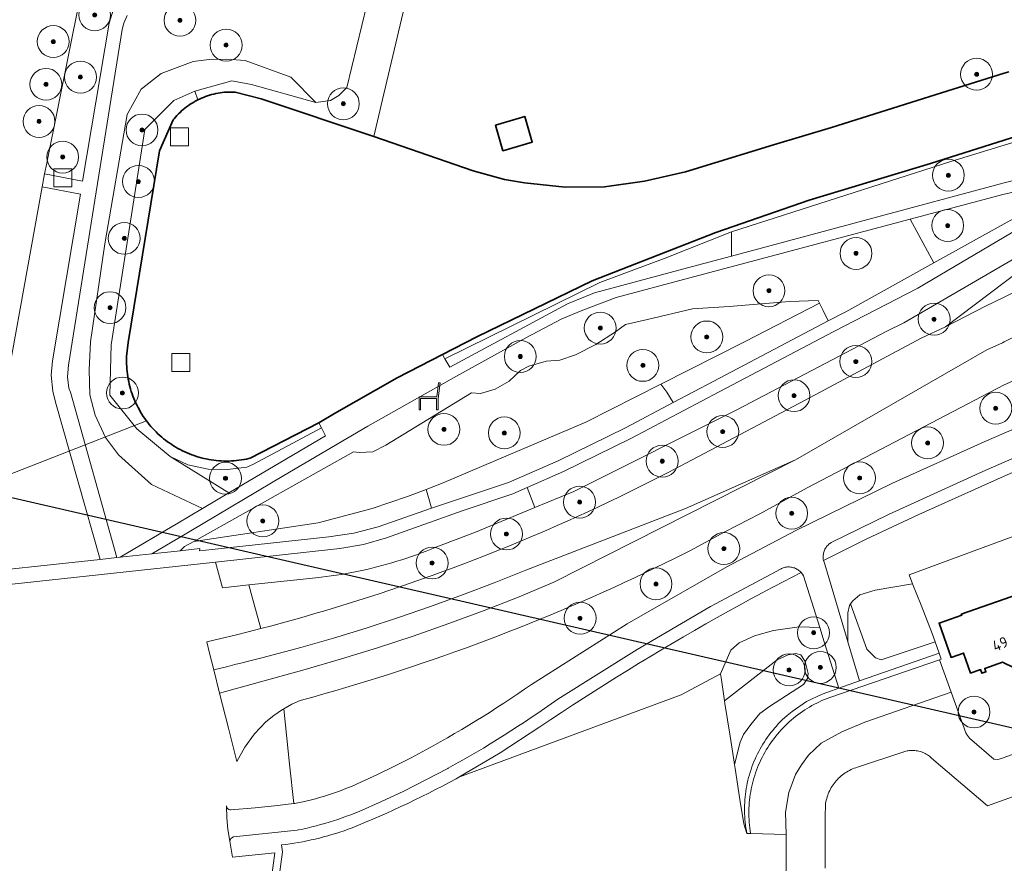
# Model space of a CAD drawing. Extents: x 154222 to 160093, y 456746 to 462495.
# Tile 43 of 254: x 157876 to 158000, y 460379 to 460485. Entities that reach past the tile are written whole.
import ezdxf
from ezdxf.enums import TextEntityAlignment as Align

# ---------------------------------------------------------------- set-up
doc = ezdxf.new("R2010")
doc.units = 0
doc.header["$LTSCALE"] = 0.75
doc.layers.get('0').update_dxf_attribs({"linetype": 'CONTINUOUS'})
doc.layers.get('DEFPOINTS').update_dxf_attribs({"linetype": 'CONTINUOUS'})
for name, color, linetype, lineweight in [('B-XX-GK-BESCHOEIING-G', 252, 'GK-BESCHOEIING', 35), ('B-XX-GR-BEPLANTING_CULTUUR_BOSPLANTSOEN-GV', 252, 'CONTINUOUS', 18), ('B-XX-GR-BEPLANTING_CULTUUR_HEESTERS-GV', 252, 'CONTINUOUS', 18), ('B-XX-GR-BOOM-S', 252, 'CONTINUOUS', 25), ('B-XX-IE-MEUBILAIR_WEGMEUBILAIR-S', 252, 'CONTINUOUS', 25), ('B-XX-KW-KUNSTWERK_DUIKER-G', 252, 'CONTINUOUS', 18), ('B-XX-OG-BEBOUWING-GV', 6, 'CONTINUOUS', 35), ('B-XX-OG-BEBOUWING-T18', 1, 'CONTINUOUS', 18), ('B-XX-OG-TERREIN_CULTUURSCHEIDING-GV', 252, 'CONTINUOUS', 18), ('B-XX-OG-TERREIN_ERF-GV', 252, 'CONTINUOUS', 18), ('B-XX-OG-WATER_SLOOT-GV', 252, 'CONTINUOUS', 18), ('B-XX-RI-GWA_RIOOLPUT-S', 252, 'CONTINUOUS', 25), ('B-XX-VH-VERHARDING_ASFALT-GV', 252, 'CONTINUOUS', 18), ('B-XX-VH-VERHARDING_BETONSTRAATSTEEN-GV', 252, 'CONTINUOUS', 18), ('B-XX-VH-VERHARDING_TEGEL-GV', 252, 'CONTINUOUS', 18)]:
    doc.layers.add(name, color=color, linetype=linetype, lineweight=lineweight)
doc.styles.add('NLCS-ISO-M-T18', font='NLCS-ISO.ttf', dxfattribs={"height": 1.8})
doc.linetypes.add('GK-BESCHOEIING', pattern='A,30,-5,[1,NLCS.SHX,S=1,R=0,X=0,Y=0],-5', length=40)

# ---------------------------------------------------------------- blocks, each defined once
blk = doc.blocks.new('SRI-PUT_INSPECTIEPUT_RIOOLPUT-SO')
at = {"color": 0, "linetype": 'ByBlock', "lineweight": 18}
blk.add_lwpolyline([(-1.125, -1.125), (1.125, -1.125), (1.125, 1.125), (-1.125, 1.125)], close=True, dxfattribs=at)
blk = doc.blocks.new('SIE-WEG_ZITBANK-SO')
at = {"color": 0, "linetype": 'ByBlock', "lineweight": 18}
blk.add_lwpolyline([(-0.91, -1.63), (-0.91, -0.2), (1.09, -0.2), (1.09, -1.63), (1.29, -1.63), (1.29, -0.21), (1.54, 1.78), (1.33, 1.78), (1.11, 0), (-1.11, 0), (-1.11, -1.63)], close=True, dxfattribs=at)
blk = doc.blocks.new('SGR-BOOM_01-SO')
at = {"linetype": 'ByBlock', "lineweight": 18}
h = blk.add_hatch(color=0, dxfattribs=at)
h.dxf.hatch_style = 1
edge = h.paths.add_edge_path()
edge.add_arc((0, 0), 0.25, 0, 360)
at = {"color": 0, "linetype": 'ByBlock', "lineweight": 18}
for radius in [2, 0.25]:
    blk.add_circle((0, 0), radius, dxfattribs=at)

msp = doc.modelspace()

# ---------------------------------------------------------------- linework, layer by layer
at = {"layer": 'B-XX-GK-BESCHOEIING-G'}
msp.add_lwpolyline([(158000.602, 460478.542), (158000, 460478.353), (157992.159, 460475.92), (157978.335, 460471.565), (157971.072, 460469.374), (157960.043, 460465.979), (157954.878, 460464.82), (157949.877, 460464.107), (157944.936, 460464.092), (157939.831, 460464.618), (157937.314, 460465.052), (157933.359, 460466.118), (157920.894, 460470.44), (157906.776, 460475.171), (157903.526, 460475.989), (157903.254, 460476.001), (157902.981, 460476.005), (157902.708, 460476.001), (157902.436, 460475.989), (157902.164, 460475.968), (157901.893, 460475.94), (157901.623, 460475.904), (157901.354, 460475.86), (157901.086, 460475.809), (157900.82, 460475.749), (157900.556, 460475.682), (157900.294, 460475.607), (157900.034, 460475.524), (157899.777, 460475.433), (157899.522, 460475.336), (157899.271, 460475.23), (157899.023, 460475.118), (157898.806, 460475.012), (157898.565, 460474.886), (157898.327, 460474.753), (157898.093, 460474.612), (157897.864, 460474.465), (157897.639, 460474.312), (157897.418, 460474.152), (157897.203, 460473.985), (157896.992, 460473.812), (157896.786, 460473.633), (157896.586, 460473.449), (157896.392, 460473.258), (157896.203, 460473.062), (157896.02, 460472.86), (157895.843, 460472.653), (157895.732, 460472.517), (157894.006, 460468.618), (157890.085, 460444.593), (157889.89, 460442.836), (157889.88, 460442.519), (157889.878, 460442.202), (157889.884, 460441.885), (157889.898, 460441.568), (157889.92, 460441.252), (157889.95, 460440.936), (157889.988, 460440.621), (157890.034, 460440.307), (157890.088, 460439.995), (157890.15, 460439.684), (157890.219, 460439.374), (157890.297, 460439.066), (157890.382, 460438.761), (157890.474, 460438.458), (157890.575, 460438.157), (157890.683, 460437.859), (157890.798, 460437.563), (157890.921, 460437.271), (157891.051, 460436.981), (157891.188, 460436.696), (157891.333, 460436.413), (157891.485, 460436.135), (157891.643, 460435.86), (157891.809, 460435.59), (157891.981, 460435.323), (157892.16, 460435.061), (157892.345, 460434.804), (157892.537, 460434.552), (157892.735, 460434.304), (157892.94, 460434.061), (157893.15, 460433.824), (157893.366, 460433.592), (157893.589, 460433.366), (157893.816, 460433.145), (157894.05, 460432.93), (157894.288, 460432.721), (157894.532, 460432.519), (157894.781, 460432.322), (157895.035, 460432.132), (157895.293, 460431.948), (157895.556, 460431.771), (157895.78, 460431.627), (157896.051, 460431.462), (157896.326, 460431.304), (157896.605, 460431.153), (157896.888, 460431.009), (157897.174, 460430.873), (157897.463, 460430.743), (157897.756, 460430.621), (157898.052, 460430.506), (157898.35, 460430.399), (157898.651, 460430.299), (157898.955, 460430.207), (157899.261, 460430.123), (157899.568, 460430.046), (157899.878, 460429.978), (157900.189, 460429.917), (157900.502, 460429.863), (157900.816, 460429.818), (157901.131, 460429.781), (157901.447, 460429.752), (157901.763, 460429.73), (157902.08, 460429.717), (157902.397, 460429.712), (157902.714, 460429.714), (157903.031, 460429.725), (157903.348, 460429.743), (157903.664, 460429.77), (157903.979, 460429.805), (157904.293, 460429.847), (157904.607, 460429.898), (157904.918, 460429.956), (157905.229, 460430.022), (157905.408, 460430.064), (157914.008, 460434.525), (157915.984, 460435.687), (157923.822, 460440.173), (157929.54, 460443.1), (157933.844, 460445.302), (157948.305, 460452.301), (157963.811, 460458.39), (157975.549, 460462.437), (157990.758, 460467.06), (158000, 460469.96), (158044.927, 460484.276)], dxfattribs=at)
at = {"layer": 'B-XX-GR-BEPLANTING_CULTUUR_BOSPLANTSOEN-GV'}
for points in [[(157889.172, 460506.794), (157886.984, 460507.303), (157886.379, 460502.508), (157886.063, 460500), (157885.246, 460493.745), (157883.984, 460487.495), (157879.913, 460467.347), (157879.857, 460467.068), (157879.589, 460465.743), (157884.362, 460464.836), (157887.686, 460484.633), (157888.215, 460486.279), (157889.273, 460487.671), (157890.381, 460488.273), (157914.186, 460494.84), (157914.781, 460500), (157914.874, 460500.804), (157908.947, 460502.185), (157902.364, 460503.719), (157897.012, 460504.967), (157890.897, 460506.392), (157889.876, 460505.721)], [(157898.806, 460475.012), (157898.441, 460476.119), (157895.81, 460474.951), (157892.169, 460471.3), (157887.927, 460444.31), (157887.767, 460437.991), (157891.161, 460433.772), (157895.33, 460430.288), (157897.578, 460429.253), (157900.137, 460428.706), (157902.565, 460428.662), (157904.971, 460428.947), (157905.802, 460429.319), (157914.328, 460433.886), (157914.008, 460434.525), (157905.408, 460430.064), (157905.229, 460430.022), (157904.918, 460429.956), (157904.607, 460429.898), (157904.293, 460429.847), (157903.979, 460429.805), (157903.664, 460429.77), (157903.348, 460429.744), (157903.031, 460429.725), (157902.714, 460429.714), (157902.397, 460429.712), (157902.08, 460429.717), (157901.763, 460429.73), (157901.447, 460429.752), (157901.131, 460429.781), (157900.816, 460429.818), (157900.502, 460429.863), (157900.189, 460429.917), (157899.878, 460429.978), (157899.568, 460430.046), (157899.261, 460430.123), (157898.955, 460430.207), (157898.651, 460430.299), (157898.35, 460430.399), (157898.052, 460430.506), (157897.756, 460430.621), (157897.463, 460430.743), (157897.174, 460430.872), (157896.887, 460431.009), (157896.605, 460431.153), (157896.326, 460431.304), (157896.051, 460431.462), (157895.78, 460431.627), (157895.556, 460431.771), (157895.293, 460431.948), (157895.035, 460432.132), (157894.781, 460432.322), (157894.532, 460432.519), (157894.288, 460432.721), (157894.05, 460432.93), (157893.816, 460433.145), (157893.589, 460433.366), (157893.367, 460433.592), (157893.15, 460433.824), (157892.94, 460434.062), (157892.735, 460434.304), (157892.537, 460434.552), (157892.345, 460434.804), (157892.16, 460435.061), (157891.981, 460435.323), (157891.809, 460435.59), (157891.643, 460435.86), (157891.485, 460436.135), (157891.333, 460436.413), (157891.188, 460436.696), (157891.051, 460436.981), (157890.921, 460437.271), (157890.798, 460437.563), (157890.683, 460437.859), (157890.575, 460438.157), (157890.475, 460438.458), (157890.382, 460438.761), (157890.297, 460439.067), (157890.219, 460439.374), (157890.15, 460439.683), (157890.088, 460439.995), (157890.034, 460440.307), (157889.988, 460440.621), (157889.951, 460440.936), (157889.92, 460441.251), (157889.898, 460441.568), (157889.884, 460441.885), (157889.878, 460442.202), (157889.88, 460442.519), (157889.89, 460442.836), (157890.085, 460444.593), (157894.006, 460468.618), (157895.732, 460472.517), (157895.843, 460472.653), (157896.02, 460472.86), (157896.203, 460473.062), (157896.392, 460473.258), (157896.586, 460473.448), (157896.786, 460473.633), (157896.992, 460473.812), (157897.203, 460473.985), (157897.418, 460474.152), (157897.639, 460474.312), (157897.864, 460474.466), (157898.093, 460474.612), (157898.327, 460474.753), (157898.565, 460474.886)], [(157965.779, 460455.414), (157965.801, 460458.45), (157957.474, 460455.182), (157949.259, 460452.125), (157929.84, 460442.551), (157930.43, 460441.473), (157945.21, 460449.437), (157948.607, 460450.815), (157960.92, 460454.106)], [(157989.59, 460411.64), (157988.532, 460414.307), (157983.817, 460413.519), (157981.908, 460412.92), (157981.01, 460412.182), (157980.748, 460411.783), (157982.782, 460406.12), (157983.854, 460405.012), (157984.573, 460404.778), (157991.347, 460407.057), (157990.99, 460408.09)], [(157982.782, 460406.12), (157980.748, 460411.783), (157980.616, 460411.581), (157980.388, 460410.664), (157980.384, 460409.306), (157980.4, 460407.023), (157981.852, 460402.133), (157991.839, 460405.631), (157991.347, 460407.057), (157984.573, 460404.778), (157983.854, 460405.012)], [(157976.879, 460408.823), (157974.271, 460408.902), (157971.085, 460408.479), (157968.699, 460407.77), (157966.765, 460406.931), (157965.723, 460405.993), (157964.403, 460403.017), (157964.521, 460402.26), (157964.931, 460399.62), (157971.524, 460404.785), (157972.901, 460405.407), (157973.883, 460405.574), (157974.496, 460405.419), (157975.034, 460404.573), (157975.417, 460403.061), (157975.342, 460402.422), (157974.843, 460401.701), (157970.558, 460398.931), (157969.369, 460398.045), (157968.211, 460396.654), (157967.317, 460395.398), (157966.872, 460394.438), (157966.173, 460391.633), (157966.25, 460391.14), (157966.86, 460387.24), (157967.344, 460384.188), (157967.741, 460382.99), (157967.737, 460383.011), (157967.672, 460383.358), (157967.614, 460383.706), (157967.565, 460384.056), (157967.524, 460384.406), (157967.49, 460384.758), (157967.465, 460385.11), (157967.447, 460385.462), (157967.438, 460385.815), (157967.436, 460386.168), (157967.443, 460386.521), (157967.457, 460386.874), (157967.48, 460387.226), (157967.51, 460387.578), (157967.549, 460387.928), (157967.595, 460388.278), (157967.649, 460388.627), (157967.711, 460388.975), (157967.781, 460389.32), (157967.859, 460389.665), (157967.945, 460390.007), (157968.038, 460390.347), (157968.139, 460390.686), (157968.248, 460391.021), (157968.364, 460391.355), (157968.488, 460391.685), (157968.619, 460392.013), (157968.758, 460392.337), (157968.904, 460392.659), (157969.057, 460392.977), (157969.218, 460393.291), (157969.385, 460393.602), (157969.56, 460393.909), (157969.741, 460394.211), (157969.929, 460394.51), (157970.124, 460394.804), (157970.326, 460395.094), (157970.534, 460395.379), (157970.748, 460395.659), (157970.969, 460395.935), (157971.196, 460396.205), (157971.429, 460396.47), (157971.668, 460396.73), (157971.913, 460396.984), (157972.163, 460397.233), (157972.77, 460397.792), (157973.406, 460398.317), (157975.207, 460399.535), (157977.16, 460400.49), (157978.332, 460400.901), (157979.277, 460401.231), (157977.44, 460407.047)], [(157974.496, 460405.419), (157973.883, 460405.574), (157972.901, 460405.407), (157971.524, 460404.785), (157964.931, 460399.62), (157964.978, 460399.322), (157965.615, 460395.222), (157966.122, 460391.962), (157966.173, 460391.633), (157966.872, 460394.438), (157967.317, 460395.398), (157968.211, 460396.654), (157969.369, 460398.045), (157970.558, 460398.931), (157974.843, 460401.701), (157975.342, 460402.422), (157975.417, 460403.061), (157975.034, 460404.573)]]:
    msp.add_lwpolyline(points, close=True, dxfattribs=at)
msp.add_lwpolyline([(157921.917, 460494.77), (157917.516, 460476.594), (157917.507, 460476.557), (157916.528, 460475.553), (157915.492, 460474.943), (157913.631, 460474.676), (157905.567, 460476.937), (157903.076, 460477.403), (157898.441, 460476.119), (157898.806, 460475.012), (157899.023, 460475.118), (157899.271, 460475.23), (157899.522, 460475.335), (157899.777, 460475.433), (157900.034, 460475.524), (157900.294, 460475.606), (157900.556, 460475.682), (157900.82, 460475.749), (157901.086, 460475.809), (157901.354, 460475.861), (157901.623, 460475.904), (157901.893, 460475.94), (157902.164, 460475.968), (157902.436, 460475.989), (157902.708, 460476.001), (157902.981, 460476.005), (157903.254, 460476.001), (157903.526, 460475.989), (157906.776, 460475.171), (157920.894, 460470.44), (157921.987, 460475.063), (157926.967, 460496.122)], dxfattribs=at)
at = {"layer": 'B-XX-GR-BEPLANTING_CULTUUR_HEESTERS-GV'}
for points in [[(158004.889, 460463.474), (158004.583, 460464.193), (158004.541, 460464.189), (158004.453, 460464.172), (158004.367, 460464.148), (158004.363, 460464.147), (158000, 460463.207), (157988.226, 460460.067), (157990.7, 460455.491), (157991.197, 460454.572), (158000, 460459.455), (158004.873, 460462.165), (158005.001, 460462.591), (158005.026, 460462.939), (158005.002, 460463.17)], [(157976.856, 460449.502), (157976.686, 460449.845), (157973.086, 460449.747), (157965.496, 460449.102), (157960.905, 460448.797), (157955.246, 460447.48), (157952.514, 460446.861), (157951.234, 460445.934), (157948.761, 460444.329), (157946.226, 460443.03), (157944.245, 460442.389), (157942.53, 460442.241), (157940.359, 460441.634), (157939.3, 460441.076), (157937.899, 460439.75), (157936.155, 460438.731), (157934.281, 460438.198), (157933.15, 460438.276), (157922.436, 460431.717), (157920.801, 460430.857), (157919.127, 460430.771), (157918.368, 460430.882), (157899.727, 460420.433), (157898.309, 460419.638), (157913.904, 460421.952), (157920.72, 460423.759), (157925.136, 460425.25), (157927.464, 460426.149), (157929.415, 460426.902), (157947.524, 460434.572), (157956.907, 460439.34), (157967.424, 460444.685)], [(157977.305, 460448.593), (157976.856, 460449.502), (157967.424, 460444.685), (157956.907, 460439.34), (157957.669, 460438.376), (157958.465, 460437.046), (157963.564, 460439.74), (157977.942, 460447.304)], [(157927.884, 460424.708), (157927.464, 460426.149), (157925.136, 460425.25), (157920.72, 460423.759), (157913.904, 460421.952), (157898.309, 460419.638), (157897.137, 460418.981), (157896.588, 460418.465), (157899.07, 460418.734), (157899.04, 460418.442), (157900.627, 460418.613), (157915.277, 460420.19), (157918.392, 460420.678), (157921.444, 460421.467), (157928.163, 460423.804)]]:
    msp.add_lwpolyline(points, close=True, dxfattribs=at)
at = {"layer": 'B-XX-KW-KUNSTWERK_DUIKER-G'}
msp.add_lwpolyline([(157500, 460466.325), (157517.572, 460463.086), (157549.492, 460454.048), (157629.251, 460439.622), (157664.629, 460435.103), (157735.651, 460422.609), (157789.105, 460412.201), (157814.109, 460406.353), (157821.823, 460407.151), (157892.385, 460434.752)], dxfattribs=at)
at = {"layer": 'B-XX-OG-BEBOUWING-GV'}
for points in [[(157936.158, 460471.86), (157937.105, 460468.648), (157940.797, 460469.737), (157939.85, 460472.949)], [(158006.613, 460399.129), (158001.68, 460412.99), (158000, 460412.396), (157994.64, 460410.5), (157994.688, 460410.364), (157991.856, 460409.382), (157993.345, 460405.083), (157994.923, 460405.629), (157995.793, 460403.116), (157997.058, 460403.554), (157997.22, 460403.092), (157997.73, 460403.268), (157997.58, 460403.692), (157999.796, 460404.475), (158001.274, 460403.76), (158003.35, 460397.96)]]:
    msp.add_lwpolyline(points, close=True, dxfattribs=at)
at = {"layer": 'B-XX-OG-TERREIN_CULTUURSCHEIDING-GV'}
for points in [[(157889.945, 460485.623), (157889.525, 460484.648), (157889.312, 460483.867), (157886.223, 460464.515), (157882.589, 460441.747), (157882.478, 460440.262), (157882.632, 460438.844), (157882.841, 460438.349), (157888.669, 460417.607), (157889.058, 460417.649), (157896.293, 460421.927), (157899.409, 460423.769), (157893, 460426.787), (157888.869, 460430.508), (157887.233, 460432.655), (157885.942, 460435.48), (157885.275, 460438.039), (157885.197, 460441.17), (157885.359, 460444.681), (157887.155, 460456.977), (157889.974, 460473.195), (157891.705, 460476.367), (157894.2, 460478.329), (157898.238, 460479.845), (157900.234, 460480.103), (157902.474, 460480.12), (157904.77, 460479.975), (157910.509, 460477.887), (157913.631, 460474.676), (157915.492, 460474.943), (157916.528, 460475.553), (157917.507, 460476.557), (157917.516, 460476.594), (157921.917, 460494.77)], [(158044.927, 460484.276), (158000, 460469.96), (157990.758, 460467.06), (157975.549, 460462.437), (157963.811, 460458.39), (157948.305, 460452.301), (157933.844, 460445.302), (157929.54, 460443.1), (157929.84, 460442.551), (157949.259, 460452.125), (157957.474, 460455.182), (157965.801, 460458.45), (157993.323, 460467.299), (158000, 460469.323), (158029.12, 460478.152)], [(157867.72, 460415.338), (157886.559, 460417.379), (157880.974, 460437.109), (157880.644, 460438.483), (157880.435, 460440.503), (157880.58, 460442.287), (157884.089, 460463.21), (157879.29, 460464.1), (157873.19, 460430.5)], [(158004.946, 460457.254), (158000, 460454.367), (157987.437, 460447.032), (157985.294, 460445.987), (157966.451, 460436.141), (157946.007, 460425.884), (157941.113, 460423.873), (157933.666, 460420.813), (157928.486, 460418.827), (157928.085, 460418.662), (157927.482, 460418.422), (157926.876, 460418.189), (157926.267, 460417.964), (157925.655, 460417.746), (157925.041, 460417.536), (157924.424, 460417.333), (157923.805, 460417.138), (157923.183, 460416.951), (157922.559, 460416.771), (157921.933, 460416.599), (157921.305, 460416.435), (157920.675, 460416.278), (157920.043, 460416.129), (157919.409, 460415.988), (157918.774, 460415.855), (157918.137, 460415.729), (157917.498, 460415.612), (157916.858, 460415.502), (157916.217, 460415.401), (157915.575, 460415.307), (157914.931, 460415.221), (157914.286, 460415.143), (157913.641, 460415.073), (157905.233, 460414.167), (157905.661, 460412.62), (157906.745, 460408.705), (157908.105, 460409.063), (157909.463, 460409.43), (157910.819, 460409.804), (157912.172, 460410.185), (157913.524, 460410.575), (157914.873, 460410.972), (157916.22, 460411.376), (157917.565, 460411.789), (157918.907, 460412.209), (157920.247, 460412.636), (157921.584, 460413.072), (157922.919, 460413.514), (157924.251, 460413.965), (157925.581, 460414.423), (157926.908, 460414.888), (157928.233, 460415.361), (157929.555, 460415.842), (157930.874, 460416.33), (157932.19, 460416.826), (157933.503, 460417.329), (157934.814, 460417.839), (157936.121, 460418.358), (157937.426, 460418.883), (157938.727, 460419.416), (157940.026, 460419.956), (157941.321, 460420.504), (157942.614, 460421.059), (157943.903, 460421.621), (157945.189, 460422.191), (157946.471, 460422.768), (157947.751, 460423.352), (157949.027, 460423.943), (157950.299, 460424.542), (157951.569, 460425.148), (157952.834, 460425.761), (157954.097, 460426.382), (157955.355, 460427.009), (157956.61, 460427.644), (157957.862, 460428.286), (157958.641, 460428.69), (157975.032, 460437.339), (157989.619, 460445.146), (157992.667, 460446.556), (158000, 460452.092), (158005.445, 460456.202)], [(158001.821, 460440.09), (158000, 460439.265), (157975.301, 460426.361), (157969.354, 460423.114), (157964.973, 460420.839), (157960.632, 460418.49), (157960.076, 460418.209), (157958.791, 460417.567), (157957.503, 460416.932), (157956.212, 460416.304), (157954.916, 460415.683), (157953.618, 460415.07), (157952.316, 460414.464), (157951.011, 460413.865), (157949.702, 460413.273), (157948.39, 460412.689), (157947.075, 460412.111), (157945.757, 460411.542), (157944.435, 460410.979), (157943.111, 460410.424), (157941.783, 460409.877), (157940.452, 460409.337), (157939.118, 460408.804), (157937.782, 460408.278), (157936.442, 460407.76), (157935.1, 460407.25), (157933.755, 460406.747), (157932.407, 460406.252), (157931.056, 460405.764), (157929.702, 460405.283), (157928.346, 460404.81), (157926.988, 460404.345), (157925.626, 460403.887), (157924.262, 460403.437), (157922.896, 460402.995), (157921.527, 460402.56), (157920.156, 460402.133), (157918.783, 460401.713), (157917.407, 460401.301), (157916.029, 460400.897), (157914.648, 460400.5), (157913.266, 460400.111), (157911.659, 460399.682), (157910.613, 460399.21), (157909.61, 460398.653), (157910, 460394.952), (157910.342, 460391.696), (157910.863, 460386.747), (157911.004, 460386.773), (157911.523, 460386.875), (157912.041, 460386.985), (157912.557, 460387.103), (157913.071, 460387.229), (157913.584, 460387.362), (157914.094, 460387.503), (157914.602, 460387.652), (157915.108, 460387.808), (157915.611, 460387.972), (157916.111, 460388.144), (157916.61, 460388.323), (157917.105, 460388.509), (157917.598, 460388.703), (157918.087, 460388.905), (157919.376, 460389.486), (157921.294, 460390.351), (157921.881, 460390.633), (157922.815, 460391.09), (157923.745, 460391.554), (157924.672, 460392.025), (157925.595, 460392.503), (157926.514, 460392.988), (157927.43, 460393.48), (157928.342, 460393.979), (157929.249, 460394.485), (157930.153, 460394.998), (157931.054, 460395.518), (157931.949, 460396.045), (157932.841, 460396.579), (157933.729, 460397.12), (157934.613, 460397.667), (157935.492, 460398.222), (157936.367, 460398.783), (157937.238, 460399.35), (157938.104, 460399.925), (157938.966, 460400.506), (157939.823, 460401.094), (157940.676, 460401.688), (157952.693, 460409.276), (157965.203, 460416.437), (157973.859, 460421.004), (157985.993, 460426.957), (157997.499, 460432.126), (158000, 460433.204), (158008.995, 460437.08)], [(158003.227, 460429.247), (158000, 460427.802), (157989.291, 460423.009), (157982.711, 460419.919), (157977.343, 460417.257), (157977.408, 460417.017), (157977.5, 460416.787), (157980.094, 460408.052), (157980.4, 460407.023), (157980.384, 460409.306), (157980.388, 460410.664), (157980.616, 460411.581), (157980.748, 460411.783), (157981.01, 460412.182), (157981.908, 460412.92), (157983.817, 460413.519), (157988.532, 460414.307), (157988.081, 460415.445), (158003.6, 460421.175)]]:
    msp.add_lwpolyline(points, dxfattribs=at)
for points in [[(157904.77, 460479.975), (157902.474, 460480.12), (157900.234, 460480.103), (157898.238, 460479.845), (157894.2, 460478.329), (157891.705, 460476.367), (157889.974, 460473.195), (157887.155, 460456.977), (157885.359, 460444.681), (157885.197, 460441.17), (157885.275, 460438.039), (157885.942, 460435.48), (157887.233, 460432.655), (157888.869, 460430.508), (157893, 460426.787), (157899.409, 460423.769), (157902.712, 460425.721), (157895.33, 460430.288), (157891.161, 460433.772), (157887.767, 460437.991), (157887.927, 460444.31), (157892.169, 460471.3), (157895.81, 460474.951), (157898.441, 460476.119), (157903.076, 460477.403), (157905.567, 460476.937), (157913.631, 460474.676), (157910.509, 460477.887)], [(158028.56, 460476.111), (158029.12, 460478.152), (158000, 460469.323), (157993.323, 460467.299), (157965.801, 460458.45), (157965.779, 460455.414), (158000, 460464.622), (158003.933, 460465.607), (158004.059, 460465.639), (158028.165, 460471.678), (158028.144, 460473.915)], [(158028.762, 460462.43), (158027.528, 460465.953), (158019.116, 460463.255), (158004.946, 460457.254), (158005.445, 460456.202), (158000, 460452.092), (157992.667, 460446.556), (157997.676, 460449.124), (158000, 460450.254), (158002.42, 460451.43), (158007.153, 460453.677), (158014.686, 460456.991), (158024.558, 460460.897)], [(157990.7, 460455.491), (157988.226, 460460.067), (157960.397, 460452.647), (157951.338, 460450.214), (157947.135, 460448.649), (157944.523, 460447.545), (157939.993, 460445.153), (157931.27, 460440.357), (157920.147, 460434.089), (157909.627, 460427.888), (157897.947, 460420.975), (157893.061, 460418.083), (157896.588, 460418.465), (157897.137, 460418.981), (157898.309, 460419.638), (157899.727, 460420.433), (157918.368, 460430.882), (157919.127, 460430.771), (157920.801, 460430.857), (157922.436, 460431.717), (157933.15, 460438.276), (157934.281, 460438.198), (157936.155, 460438.731), (157937.899, 460439.75), (157939.3, 460441.076), (157940.359, 460441.634), (157942.53, 460442.241), (157944.245, 460442.389), (157946.226, 460443.03), (157948.761, 460444.329), (157951.234, 460445.934), (157952.514, 460446.861), (157955.246, 460447.48), (157960.905, 460448.797), (157965.496, 460449.102), (157973.086, 460449.747), (157976.686, 460449.845), (157976.856, 460449.502), (157977.305, 460448.593), (157977.942, 460447.304), (157980.128, 460448.433), (157991.197, 460454.572)], [(157957.669, 460438.376), (157956.907, 460439.34), (157947.524, 460434.572), (157929.415, 460426.902), (157927.464, 460426.149), (157927.884, 460424.708), (157928.163, 460423.804), (157929.149, 460424.147), (157937.822, 460427.013), (157944.041, 460429.75), (157952.493, 460433.891), (157958.465, 460437.046)], [(157914.83, 460432.885), (157914.328, 460433.886), (157905.802, 460429.319), (157904.971, 460428.947), (157902.565, 460428.662), (157900.137, 460428.706), (157897.578, 460429.253), (157895.33, 460430.288), (157902.712, 460425.721)], [(157974.703, 460415.518), (157974.549, 460415.716), (157970.018, 460413.38), (157969.738, 460413.23), (157968.301, 460412.453), (157966.867, 460411.669), (157965.437, 460410.879), (157964.012, 460410.081), (157962.59, 460409.276), (157961.172, 460408.465), (157959.758, 460407.646), (157958.348, 460406.821), (157956.942, 460405.988), (157955.541, 460405.149), (157954.143, 460404.303), (157952.75, 460403.45), (157951.36, 460402.59), (157949.975, 460401.724), (157948.595, 460400.85), (157947.218, 460399.97), (157945.846, 460399.084), (157944.478, 460398.19), (157943.115, 460397.29), (157941.756, 460396.383), (157936.746, 460393.092), (157931.576, 460390.06), (157959.489, 460400.397), (157964.403, 460403.017), (157965.723, 460405.993), (157966.765, 460406.931), (157968.699, 460407.77), (157971.085, 460408.479), (157974.271, 460408.902), (157976.879, 460408.823), (157974.833, 460415.304)]]:
    msp.add_lwpolyline(points, close=True, dxfattribs=at)
at = {"layer": 'B-XX-OG-TERREIN_ERF-GV'}
for points in [[(157873.19, 460430.5), (157879.29, 460464.1), (157879.589, 460465.743), (157879.857, 460467.068), (157879.913, 460467.347), (157883.984, 460487.495), (157885.246, 460493.745), (157886.063, 460500), (157886.379, 460502.508), (157868.984, 460489.964)], [(157926.967, 460496.122), (157921.987, 460475.063), (157920.894, 460470.44), (157933.359, 460466.118), (157937.314, 460465.052), (157939.831, 460464.618), (157944.936, 460464.092), (157949.877, 460464.107), (157954.878, 460464.82), (157960.043, 460465.979), (157971.072, 460469.374), (157978.335, 460471.565), (157992.159, 460475.92), (158000, 460478.353), (158000.602, 460478.542)], [(158003.6, 460421.175), (157988.081, 460415.445), (157988.532, 460414.307), (157989.59, 460411.64), (157990.99, 460408.09), (157991.347, 460407.057), (157991.839, 460405.631), (157992.106, 460404.866), (157991.88, 460404.78), (157993.362, 460400.713), (157995.221, 460395.61), (157995.421, 460395.268), (157995.669, 460394.959), (157998.719, 460392.338), (157999.202, 460392.288), (157999.67, 460392.42), (158000, 460392.539), (158003.88, 460393.95)], [(158001.274, 460403.76), (157999.796, 460404.475), (157997.58, 460403.692), (157997.73, 460403.268), (157997.22, 460403.092), (157997.058, 460403.554), (157995.793, 460403.116), (157994.923, 460405.629), (157993.345, 460405.083), (157991.856, 460409.382), (157994.688, 460410.364), (157994.64, 460410.5), (158000, 460412.396), (158001.68, 460412.99)]]:
    msp.add_lwpolyline(points, dxfattribs=at)
msp.add_lwpolyline([(157936.158, 460471.86), (157939.85, 460472.949), (157940.797, 460469.737), (157937.105, 460468.648)], close=True, dxfattribs=at)
at = {"layer": 'B-XX-OG-WATER_SLOOT-GV'}
msp.add_lwpolyline([(158000.602, 460478.542), (158000, 460478.353), (157992.159, 460475.92), (157978.335, 460471.565), (157971.072, 460469.374), (157960.043, 460465.979), (157954.878, 460464.82), (157949.877, 460464.107), (157944.936, 460464.092), (157939.831, 460464.618), (157937.314, 460465.052), (157933.359, 460466.118), (157920.894, 460470.44), (157906.776, 460475.171), (157903.526, 460475.989), (157903.254, 460476.001), (157902.981, 460476.005), (157902.708, 460476.001), (157902.436, 460475.989), (157902.164, 460475.968), (157901.893, 460475.94), (157901.623, 460475.904), (157901.354, 460475.861), (157901.086, 460475.809), (157900.82, 460475.749), (157900.556, 460475.682), (157900.294, 460475.606), (157900.034, 460475.524), (157899.777, 460475.433), (157899.522, 460475.335), (157899.271, 460475.23), (157899.023, 460475.118), (157898.806, 460475.012), (157898.565, 460474.886), (157898.327, 460474.753), (157898.093, 460474.612), (157897.864, 460474.466), (157897.639, 460474.312), (157897.418, 460474.152), (157897.203, 460473.985), (157896.992, 460473.812), (157896.786, 460473.633), (157896.586, 460473.448), (157896.392, 460473.258), (157896.203, 460473.062), (157896.02, 460472.86), (157895.843, 460472.653), (157895.732, 460472.517), (157894.006, 460468.618), (157890.085, 460444.593), (157889.89, 460442.836), (157889.88, 460442.519), (157889.878, 460442.202), (157889.884, 460441.885), (157889.898, 460441.568), (157889.92, 460441.251), (157889.951, 460440.936), (157889.988, 460440.621), (157890.034, 460440.307), (157890.088, 460439.995), (157890.15, 460439.683), (157890.219, 460439.374), (157890.297, 460439.067), (157890.382, 460438.761), (157890.475, 460438.458), (157890.575, 460438.157), (157890.683, 460437.859), (157890.798, 460437.563), (157890.921, 460437.271), (157891.051, 460436.981), (157891.188, 460436.696), (157891.333, 460436.413), (157891.485, 460436.135), (157891.643, 460435.86), (157891.809, 460435.59), (157891.981, 460435.323), (157892.16, 460435.061), (157892.345, 460434.804), (157892.537, 460434.552), (157892.735, 460434.304), (157892.94, 460434.062), (157893.15, 460433.824), (157893.367, 460433.592), (157893.589, 460433.366), (157893.816, 460433.145), (157894.05, 460432.93), (157894.288, 460432.721), (157894.532, 460432.519), (157894.781, 460432.322), (157895.035, 460432.132), (157895.293, 460431.948), (157895.556, 460431.771), (157895.78, 460431.627), (157896.051, 460431.462), (157896.326, 460431.304), (157896.605, 460431.153), (157896.887, 460431.009), (157897.174, 460430.872), (157897.463, 460430.743), (157897.756, 460430.621), (157898.052, 460430.506), (157898.35, 460430.399), (157898.651, 460430.299), (157898.955, 460430.207), (157899.261, 460430.123), (157899.568, 460430.046), (157899.878, 460429.978), (157900.189, 460429.917), (157900.502, 460429.863), (157900.816, 460429.818), (157901.131, 460429.781), (157901.447, 460429.752), (157901.763, 460429.73), (157902.08, 460429.717), (157902.397, 460429.712), (157902.714, 460429.714), (157903.031, 460429.725), (157903.348, 460429.744), (157903.664, 460429.77), (157903.979, 460429.805), (157904.293, 460429.847), (157904.607, 460429.898), (157904.918, 460429.956), (157905.229, 460430.022), (157905.408, 460430.064), (157914.008, 460434.525), (157915.984, 460435.687), (157923.822, 460440.173), (157929.54, 460443.1), (157933.844, 460445.302), (157948.305, 460452.301), (157963.811, 460458.39), (157975.549, 460462.437), (157990.758, 460467.06), (158000, 460469.96), (158044.927, 460484.276)], dxfattribs=at)
at = {"layer": 'B-XX-VH-VERHARDING_ASFALT-GV'}
for points in [[(158004.097, 460460.209), (158000, 460457.788), (157989.173, 460451.391), (157978.64, 460445.977), (157964.262, 460438.413), (157953.152, 460432.544), (157944.7, 460428.403), (157940.133, 460426.394), (157941.113, 460423.873), (157946.007, 460425.884), (157966.451, 460436.141), (157985.294, 460445.987), (157987.437, 460447.032), (158000, 460454.367), (158004.946, 460457.254)], [(158002.42, 460451.43), (158000, 460450.254), (157997.676, 460449.124), (157992.667, 460446.556), (157989.619, 460445.146), (157975.032, 460437.339), (157958.641, 460428.69), (157957.862, 460428.286), (157956.61, 460427.644), (157955.355, 460427.009), (157954.097, 460426.382), (157952.834, 460425.761), (157951.569, 460425.148), (157950.299, 460424.542), (157949.027, 460423.943), (157947.751, 460423.352), (157946.471, 460422.768), (157945.189, 460422.191), (157943.903, 460421.621), (157942.614, 460421.059), (157941.321, 460420.504), (157940.026, 460419.956), (157938.727, 460419.416), (157937.426, 460418.883), (157936.121, 460418.358), (157934.814, 460417.839), (157933.503, 460417.329), (157932.19, 460416.826), (157930.874, 460416.33), (157929.555, 460415.842), (157928.233, 460415.361), (157926.908, 460414.888), (157925.581, 460414.423), (157924.251, 460413.965), (157922.919, 460413.514), (157921.584, 460413.072), (157920.247, 460412.636), (157918.907, 460412.209), (157917.565, 460411.789), (157916.22, 460411.376), (157914.873, 460410.972), (157913.524, 460410.575), (157912.172, 460410.185), (157910.819, 460409.804), (157909.463, 460409.43), (157908.105, 460409.063), (157906.745, 460408.705), (157905.13, 460408.29), (157903.512, 460407.886), (157901.727, 460407.453), (157899.938, 460407.034), (157900.258, 460405.766), (157900.818, 460403.543), (157901.708, 460403.75), (157902.597, 460403.96), (157903.486, 460404.173), (157904.373, 460404.39), (157905.194, 460404.594), (157906.014, 460404.8), (157906.834, 460405.009), (157907.653, 460405.221), (157911.769, 460406.331), (157915.866, 460407.511), (157919.942, 460408.76), (157923.997, 460410.079), (157928.028, 460411.466), (157932.036, 460412.922), (157936.018, 460414.445), (157939.973, 460416.036), (157960.031, 460423.744), (157973.817, 460429.865), (157997.853, 460443.672), (157999.799, 460444.553), (158000, 460444.652), (158004.014, 460446.639)], [(158004.014, 460446.639), (158000, 460444.652), (157999.799, 460444.553), (157997.853, 460443.672), (157973.817, 460429.865), (157943.52, 460414.502), (157939.151, 460412.694), (157934.749, 460410.968), (157930.316, 460409.323), (157925.853, 460407.762), (157921.362, 460406.284), (157916.844, 460404.889), (157912.301, 460403.579), (157901.559, 460400.604), (157902.663, 460396.226), (157903.726, 460392.008), (157904.702, 460393.834), (157905.921, 460395.507), (157906.625, 460396.267), (157907.375, 460396.981), (157908.373, 460397.803), (157909.434, 460398.544), (157909.522, 460398.599), (157909.61, 460398.653), (157910.613, 460399.21), (157911.659, 460399.682), (157913.266, 460400.111), (157914.648, 460400.5), (157916.029, 460400.897), (157917.407, 460401.301), (157918.783, 460401.713), (157920.156, 460402.133), (157921.527, 460402.56), (157922.896, 460402.995), (157924.262, 460403.437), (157925.626, 460403.887), (157926.988, 460404.345), (157928.346, 460404.81), (157929.702, 460405.283), (157931.056, 460405.764), (157932.407, 460406.252), (157933.755, 460406.747), (157935.1, 460407.25), (157936.442, 460407.76), (157937.782, 460408.278), (157939.118, 460408.804), (157940.452, 460409.337), (157941.783, 460409.877), (157943.111, 460410.424), (157944.435, 460410.979), (157945.757, 460411.542), (157947.075, 460412.111), (157948.39, 460412.689), (157949.702, 460413.273), (157951.011, 460413.865), (157952.316, 460414.464), (157953.618, 460415.07), (157954.916, 460415.683), (157956.212, 460416.304), (157957.503, 460416.932), (157958.791, 460417.567), (157960.076, 460418.209), (157960.632, 460418.49), (157964.973, 460420.839), (157969.354, 460423.114), (157975.301, 460426.361), (158000, 460439.265), (158001.821, 460440.09)], [(158008.995, 460437.08), (158000, 460433.204), (157997.499, 460432.126), (157985.993, 460426.957), (157973.859, 460421.004), (157965.203, 460416.437), (157952.693, 460409.276), (157940.676, 460401.688), (157939.823, 460401.094), (157938.966, 460400.506), (157938.104, 460399.925), (157937.238, 460399.35), (157936.367, 460398.783), (157935.492, 460398.222), (157934.613, 460397.667), (157933.729, 460397.12), (157932.841, 460396.579), (157931.949, 460396.045), (157931.054, 460395.518), (157930.153, 460394.998), (157929.249, 460394.485), (157928.342, 460393.979), (157927.43, 460393.48), (157926.514, 460392.988), (157925.595, 460392.503), (157924.672, 460392.025), (157923.745, 460391.554), (157922.815, 460391.09), (157921.881, 460390.633), (157921.294, 460390.351), (157919.376, 460389.486), (157918.087, 460388.905), (157917.598, 460388.703), (157917.105, 460388.509), (157916.61, 460388.323), (157916.111, 460388.144), (157915.611, 460387.972), (157915.108, 460387.808), (157914.602, 460387.652), (157914.094, 460387.503), (157913.584, 460387.362), (157913.071, 460387.229), (157912.557, 460387.103), (157912.041, 460386.985), (157911.523, 460386.875), (157911.004, 460386.773), (157910.863, 460386.747), (157908.457, 460386.472), (157906.035, 460386.196), (157902.96, 460385.956), (157902.896, 460385.958), (157902.833, 460385.968), (157902.771, 460385.985), (157902.712, 460386.01), (157902.657, 460386.042), (157902.606, 460386.081), (157902.561, 460386.126), (157902.521, 460386.177), (157902.488, 460386.231), (157902.462, 460386.29), (157902.444, 460386.351), (157902.433, 460386.414), (157902.43, 460386.464), (157902.441, 460384.968), (157902.602, 460383.48), (157902.823, 460382.027), (157902.957, 460382.376), (157903.28, 460382.564), (157911.292, 460383.411), (157911.448, 460383.442), (157912.006, 460383.558), (157912.562, 460383.683), (157913.116, 460383.815), (157913.669, 460383.955), (157914.219, 460384.102), (157914.767, 460384.257), (157915.313, 460384.42), (157915.857, 460384.591), (157916.398, 460384.769), (157916.937, 460384.955), (157917.473, 460385.148), (157918.006, 460385.349), (157918.537, 460385.557), (157919.064, 460385.773), (157921.879, 460387.014), (157924.664, 460388.321), (157927.439, 460389.706), (157930.18, 460391.157), (157930.243, 460391.191), (157931.132, 460391.681), (157932.018, 460392.179), (157932.9, 460392.683), (157933.778, 460393.194), (157934.652, 460393.713), (157935.522, 460394.238), (157936.388, 460394.769), (157937.249, 460395.308), (157938.106, 460395.854), (157938.959, 460396.406), (157939.808, 460396.964), (157940.652, 460397.53), (157941.492, 460398.102), (157942.327, 460398.681), (157943.157, 460399.266), (157943.983, 460399.858), (157953.96, 460406.087), (157963.17, 460411.483), (157972.024, 460416.209), (157972.059, 460416.226), (157972.177, 460416.278), (157972.299, 460416.323), (157972.424, 460416.36), (157972.55, 460416.39), (157972.679, 460416.411), (157972.808, 460416.425), (157972.937, 460416.431), (157973.067, 460416.429), (157973.197, 460416.418), (157973.325, 460416.4), (157973.453, 460416.374), (157973.578, 460416.34), (157973.701, 460416.299), (157973.821, 460416.25), (157973.938, 460416.194), (157974.052, 460416.13), (157974.161, 460416.06), (157974.266, 460415.983), (157974.366, 460415.9), (157974.46, 460415.811), (157974.549, 460415.716), (157974.703, 460415.518), (157974.833, 460415.304), (157976.879, 460408.823), (157977.44, 460407.047), (157979.277, 460401.231), (157981.852, 460402.133), (157980.4, 460407.023), (157980.094, 460408.052), (157977.5, 460416.787), (157977.408, 460417.017), (157977.343, 460417.257), (157977.342, 460417.26), (157977.32, 460417.389), (157977.305, 460417.518), (157977.299, 460417.648), (157977.3, 460417.778), (157977.31, 460417.908), (157977.327, 460418.037), (157977.353, 460418.165), (157977.386, 460418.291), (157977.427, 460418.415), (157977.475, 460418.536), (157977.53, 460418.653), (157977.593, 460418.768), (157977.663, 460418.878), (157977.739, 460418.983), (157977.822, 460419.084), (157977.91, 460419.18), (157978.005, 460419.269), (157978.104, 460419.353), (157978.209, 460419.431), (157978.318, 460419.502), (157985.507, 460423.019), (157997.354, 460428.417), (158000, 460429.555), (158010.253, 460433.966)]]:
    msp.add_lwpolyline(points, dxfattribs=at)
for points in [[(157943.52, 460414.502), (157973.817, 460429.865), (157960.031, 460423.744), (157939.973, 460416.036), (157936.018, 460414.445), (157932.036, 460412.922), (157928.028, 460411.466), (157923.997, 460410.079), (157919.942, 460408.76), (157915.866, 460407.511), (157911.769, 460406.331), (157907.653, 460405.221), (157906.834, 460405.009), (157906.014, 460404.8), (157905.194, 460404.594), (157904.373, 460404.39), (157903.486, 460404.173), (157902.597, 460403.96), (157901.708, 460403.75), (157900.818, 460403.543), (157901.559, 460400.604), (157912.301, 460403.579), (157916.844, 460404.889), (157921.362, 460406.284), (157925.853, 460407.762), (157930.316, 460409.323), (157934.749, 460410.968), (157939.151, 460412.694)], [(157941.113, 460423.873), (157940.133, 460426.394), (157938.344, 460425.607), (157931.984, 460423.464), (157922.519, 460420.086), (157919.617, 460419.255), (157916.643, 460418.736), (157901.053, 460417.047), (157901.932, 460413.812), (157905.233, 460414.167), (157913.641, 460415.073), (157914.286, 460415.143), (157914.931, 460415.221), (157915.575, 460415.307), (157916.217, 460415.401), (157916.858, 460415.502), (157917.498, 460415.612), (157918.137, 460415.729), (157918.774, 460415.855), (157919.409, 460415.988), (157920.043, 460416.129), (157920.675, 460416.278), (157921.305, 460416.435), (157921.933, 460416.599), (157922.559, 460416.771), (157923.183, 460416.951), (157923.805, 460417.138), (157924.424, 460417.333), (157925.041, 460417.536), (157925.655, 460417.746), (157926.267, 460417.964), (157926.876, 460418.189), (157927.482, 460418.422), (157928.085, 460418.662), (157928.486, 460418.827), (157933.666, 460420.813)]]:
    msp.add_lwpolyline(points, close=True, dxfattribs=at)
at = {"layer": 'B-XX-VH-VERHARDING_BETONSTRAATSTEEN-GV'}
msp.add_lwpolyline([(157993.362, 460400.713), (157991.88, 460404.78), (157978.118, 460400.055), (157977.789, 460399.931), (157977.464, 460399.8), (157977.141, 460399.661), (157976.822, 460399.515), (157976.506, 460399.362), (157976.193, 460399.201), (157975.885, 460399.034), (157975.58, 460398.859), (157975.279, 460398.678), (157974.983, 460398.489), (157974.69, 460398.294), (157974.403, 460398.093), (157974.12, 460397.885), (157973.842, 460397.67), (157973.569, 460397.45), (157973.3, 460397.223), (157973.038, 460396.99), (157972.78, 460396.751), (157972.528, 460396.506), (157972.282, 460396.256), (157972.041, 460396), (157971.806, 460395.739), (157971.578, 460395.473), (157971.355, 460395.201), (157971.139, 460394.924), (157970.929, 460394.642), (157970.725, 460394.356), (157970.529, 460394.065), (157970.338, 460393.77), (157970.155, 460393.471), (157969.978, 460393.167), (157969.809, 460392.86), (157969.646, 460392.548), (157969.491, 460392.233), (157969.343, 460391.915), (157969.201, 460391.593), (157969.068, 460391.269), (157968.942, 460390.941), (157968.823, 460390.61), (157968.712, 460390.277), (157968.609, 460389.941), (157968.513, 460389.603), (157968.425, 460389.264), (157968.344, 460388.922), (157968.272, 460388.578), (157968.207, 460388.233), (157968.15, 460387.886), (157968.102, 460387.538), (157968.061, 460387.19), (157968.028, 460386.84), (157968.003, 460386.49), (157967.986, 460386.139), (157967.977, 460385.788), (157967.976, 460385.437), (157967.983, 460385.085), (157967.997, 460384.734), (157968.021, 460384.384), (157968.051, 460384.034), (157968.09, 460383.685), (157968.137, 460383.337), (157968.185, 460383.031), (157968.194, 460382.978), (157972.65, 460382.86), (157972.563, 460385.669), (157972.983, 460388.145), (157973.84, 460390.384), (157974.6, 460391.611), (157975.46, 460392.813), (157977.056, 460394.342), (157979.64, 460395.749), (157982.512, 460396.956)], close=True, dxfattribs=at)
for points in [[(158003.88, 460393.95), (158000, 460392.539), (157999.67, 460392.42), (157999.202, 460392.288), (157998.719, 460392.338), (157995.669, 460394.959), (157995.421, 460395.268), (157995.221, 460395.61), (157993.362, 460400.713), (157982.512, 460396.956), (157979.64, 460395.749), (157977.056, 460394.342), (157975.46, 460392.813), (157974.6, 460391.611), (157973.84, 460390.384), (157972.983, 460388.145), (157972.563, 460385.669), (157972.65, 460382.86), (157972.597, 460372.68)], [(157977.554, 460378.64), (157977.563, 460381.915), (157977.57, 460385.29), (157977.573, 460386.47), (157977.582, 460386.548), (157977.61, 460386.759), (157977.647, 460386.968), (157977.691, 460387.176), (157977.744, 460387.382), (157977.804, 460387.586), (157977.871, 460387.788), (157977.946, 460387.987), (157978.029, 460388.183), (157978.119, 460388.376), (157978.216, 460388.565), (157978.32, 460388.75), (157978.431, 460388.932), (157978.548, 460389.109), (157978.673, 460389.281), (157978.803, 460389.449), (157978.94, 460389.612), (157979.083, 460389.769), (157979.232, 460389.921), (157979.386, 460390.067), (157979.546, 460390.208), (157979.711, 460390.342), (157979.881, 460390.47), (157980.056, 460390.591), (157980.234, 460390.706), (157980.418, 460390.814), (157980.605, 460390.915), (157980.796, 460391.009), (157980.99, 460391.096), (157981.187, 460391.175), (157981.387, 460391.247), (157981.59, 460391.311), (157987.31, 460393.2), (157987.34, 460393.211), (157987.499, 460393.264), (157987.659, 460393.308), (157987.822, 460393.345), (157987.987, 460393.375), (157988.152, 460393.396), (157988.319, 460393.41), (157988.486, 460393.415), (157988.652, 460393.413), (157988.819, 460393.402), (157988.985, 460393.383), (157989.15, 460393.357), (157989.313, 460393.323), (157989.475, 460393.28), (157989.634, 460393.231), (157989.791, 460393.173), (157989.945, 460393.109), (157990.095, 460393.036), (157990.242, 460392.957), (157990.385, 460392.871), (157990.524, 460392.778), (157990.658, 460392.679), (157990.787, 460392.573), (157990.911, 460392.461), (157997.93, 460386.46), (158000, 460387.208), (158004.535, 460388.837)]]:
    msp.add_lwpolyline(points, dxfattribs=at)
at = {"layer": 'B-XX-VH-VERHARDING_TEGEL-GV'}
for points in [[(157888.215, 460486.279), (157887.686, 460484.633), (157884.362, 460464.836), (157879.589, 460465.743), (157879.29, 460464.1), (157884.089, 460463.21), (157880.58, 460442.287), (157880.435, 460440.503), (157880.644, 460438.483), (157880.974, 460437.109), (157886.559, 460417.379), (157888.669, 460417.607), (157882.841, 460438.349), (157882.632, 460438.844), (157882.478, 460440.262), (157882.589, 460441.747), (157886.223, 460464.515), (157889.312, 460483.867), (157889.525, 460484.648), (157889.945, 460485.623)], [(158003.933, 460465.607), (158000, 460464.622), (157965.779, 460455.414), (157960.92, 460454.106), (157948.607, 460450.815), (157945.21, 460449.437), (157930.43, 460441.473), (157929.84, 460442.551), (157929.54, 460443.1), (157923.822, 460440.173), (157915.984, 460435.687), (157914.008, 460434.525), (157914.328, 460433.886), (157914.83, 460432.885), (157902.712, 460425.721), (157899.409, 460423.769), (157896.293, 460421.927), (157889.058, 460417.649), (157893.061, 460418.083), (157897.947, 460420.975), (157909.627, 460427.888), (157920.147, 460434.089), (157931.27, 460440.357), (157939.993, 460445.153), (157944.523, 460447.545), (157947.135, 460448.649), (157951.338, 460450.214), (157960.397, 460452.647), (157988.226, 460460.067), (158000, 460463.207), (158004.363, 460464.147)], [(158004.873, 460462.165), (158000, 460459.455), (157991.197, 460454.572), (157980.128, 460448.433), (157977.942, 460447.304), (157963.564, 460439.74), (157958.465, 460437.046), (157952.493, 460433.891), (157944.041, 460429.75), (157937.822, 460427.013), (157929.149, 460424.147), (157928.163, 460423.804), (157921.444, 460421.467), (157918.392, 460420.678), (157915.277, 460420.19), (157900.627, 460418.613), (157899.04, 460418.442), (157899.07, 460418.734), (157896.588, 460418.465), (157893.061, 460418.083), (157889.058, 460417.649), (157888.669, 460417.607), (157886.559, 460417.379), (157867.72, 460415.338)], [(157824.062, 460408.704), (157901.053, 460417.047), (157916.643, 460418.736), (157919.617, 460419.255), (157922.519, 460420.086), (157931.984, 460423.464), (157938.344, 460425.607), (157940.133, 460426.394), (157944.7, 460428.403), (157953.152, 460432.544), (157964.262, 460438.413), (157978.64, 460445.977), (157989.173, 460451.391), (158000, 460457.788), (158004.097, 460460.209)], [(158010.253, 460433.966), (158000, 460429.555), (157997.354, 460428.417), (157985.507, 460423.019), (157978.318, 460419.502), (157978.209, 460419.431), (157978.104, 460419.353), (157978.005, 460419.269), (157977.91, 460419.18), (157977.822, 460419.084), (157977.739, 460418.983), (157977.663, 460418.878), (157977.593, 460418.768), (157977.53, 460418.653), (157977.475, 460418.536), (157977.427, 460418.415), (157977.386, 460418.291), (157977.353, 460418.165), (157977.327, 460418.037), (157977.31, 460417.908), (157977.3, 460417.778), (157977.299, 460417.648), (157977.305, 460417.518), (157977.32, 460417.389), (157977.342, 460417.26), (157977.343, 460417.257), (157982.711, 460419.919), (157989.291, 460423.009), (158000, 460427.802), (158003.227, 460429.247)], [(157908.547, 460373.862), (157909.452, 460380.692), (157909.335, 460381.565), (157909.868, 460381.629), (157910.4, 460381.701), (157910.93, 460381.781), (157911.46, 460381.869), (157911.988, 460381.964), (157912.514, 460382.068), (157913.039, 460382.179), (157913.563, 460382.298), (157914.084, 460382.425), (157914.603, 460382.56), (157915.121, 460382.703), (157915.636, 460382.853), (157916.149, 460383.01), (157916.659, 460383.176), (157917.167, 460383.349), (157917.673, 460383.53), (157918.175, 460383.718), (157918.675, 460383.913), (157918.973, 460384.034), (157919.87, 460384.404), (157920.765, 460384.781), (157921.656, 460385.165), (157922.544, 460385.557), (157923.429, 460385.956), (157924.31, 460386.363), (157925.188, 460386.776), (157926.063, 460387.197), (157926.934, 460387.625), (157927.802, 460388.06), (157928.666, 460388.503), (157929.526, 460388.952), (157930.383, 460389.409), (157931.236, 460389.872), (157931.576, 460390.06), (157936.746, 460393.092), (157941.756, 460396.383), (157943.115, 460397.29), (157944.478, 460398.19), (157945.846, 460399.084), (157947.218, 460399.97), (157948.595, 460400.85), (157949.975, 460401.724), (157951.36, 460402.59), (157952.75, 460403.45), (157954.143, 460404.303), (157955.541, 460405.149), (157956.942, 460405.988), (157958.348, 460406.821), (157959.758, 460407.646), (157961.172, 460408.465), (157962.59, 460409.276), (157964.012, 460410.081), (157965.437, 460410.879), (157966.867, 460411.669), (157968.301, 460412.453), (157969.738, 460413.23), (157970.018, 460413.38), (157974.549, 460415.716), (157974.46, 460415.811), (157974.366, 460415.9), (157974.266, 460415.983), (157974.161, 460416.06), (157974.052, 460416.13), (157973.938, 460416.194), (157973.821, 460416.25), (157973.701, 460416.299), (157973.578, 460416.34), (157973.453, 460416.374), (157973.325, 460416.4), (157973.197, 460416.418), (157973.067, 460416.429), (157972.937, 460416.431), (157972.808, 460416.425), (157972.679, 460416.411), (157972.55, 460416.39), (157972.424, 460416.36), (157972.299, 460416.323), (157972.177, 460416.278), (157972.059, 460416.226), (157972.024, 460416.209), (157963.17, 460411.483), (157953.96, 460406.087), (157943.983, 460399.858), (157943.157, 460399.266), (157942.327, 460398.681), (157941.492, 460398.102), (157940.652, 460397.53), (157939.808, 460396.964), (157938.959, 460396.406), (157938.106, 460395.854), (157937.249, 460395.308), (157936.388, 460394.769), (157935.522, 460394.238), (157934.652, 460393.713), (157933.778, 460393.194), (157932.9, 460392.683), (157932.018, 460392.179), (157931.132, 460391.681), (157930.243, 460391.191), (157930.18, 460391.157), (157927.439, 460389.706), (157924.664, 460388.321), (157921.879, 460387.014), (157919.064, 460385.773), (157918.537, 460385.557), (157918.006, 460385.349), (157917.473, 460385.148), (157916.937, 460384.955), (157916.398, 460384.769), (157915.857, 460384.591), (157915.313, 460384.42), (157914.767, 460384.257), (157914.219, 460384.102), (157913.669, 460383.955), (157913.116, 460383.815), (157912.562, 460383.683), (157912.006, 460383.558), (157911.448, 460383.442), (157911.292, 460383.411), (157903.28, 460382.564), (157902.957, 460382.376), (157902.823, 460382.027), (157903.163, 460380.011), (157908.478, 460380.585), (157907.62, 460373.943)]]:
    msp.add_lwpolyline(points, dxfattribs=at)
msp.add_lwpolyline([(157992.106, 460404.866), (157991.839, 460405.631), (157981.852, 460402.133), (157979.277, 460401.231), (157978.332, 460400.901), (157977.16, 460400.49), (157975.207, 460399.535), (157973.406, 460398.317), (157972.77, 460397.792), (157972.163, 460397.233), (157971.913, 460396.984), (157971.668, 460396.73), (157971.429, 460396.47), (157971.196, 460396.205), (157970.969, 460395.935), (157970.748, 460395.659), (157970.534, 460395.379), (157970.326, 460395.094), (157970.124, 460394.804), (157969.929, 460394.51), (157969.741, 460394.211), (157969.56, 460393.909), (157969.385, 460393.602), (157969.218, 460393.291), (157969.057, 460392.977), (157968.904, 460392.659), (157968.758, 460392.337), (157968.619, 460392.013), (157968.488, 460391.685), (157968.364, 460391.355), (157968.248, 460391.021), (157968.139, 460390.686), (157968.038, 460390.347), (157967.945, 460390.007), (157967.859, 460389.665), (157967.781, 460389.32), (157967.711, 460388.975), (157967.649, 460388.627), (157967.595, 460388.278), (157967.549, 460387.928), (157967.51, 460387.578), (157967.48, 460387.226), (157967.457, 460386.874), (157967.443, 460386.521), (157967.436, 460386.168), (157967.438, 460385.815), (157967.447, 460385.462), (157967.465, 460385.11), (157967.49, 460384.758), (157967.524, 460384.406), (157967.565, 460384.056), (157967.614, 460383.706), (157967.672, 460383.358), (157967.737, 460383.011), (157967.741, 460382.99), (157968.194, 460382.978), (157968.185, 460383.031), (157968.137, 460383.337), (157968.09, 460383.685), (157968.051, 460384.034), (157968.021, 460384.384), (157967.997, 460384.734), (157967.983, 460385.085), (157967.976, 460385.437), (157967.977, 460385.788), (157967.986, 460386.139), (157968.003, 460386.49), (157968.028, 460386.84), (157968.061, 460387.19), (157968.102, 460387.538), (157968.15, 460387.886), (157968.207, 460388.233), (157968.272, 460388.578), (157968.344, 460388.922), (157968.425, 460389.264), (157968.513, 460389.603), (157968.609, 460389.941), (157968.712, 460390.277), (157968.823, 460390.61), (157968.942, 460390.941), (157969.068, 460391.269), (157969.201, 460391.593), (157969.343, 460391.915), (157969.491, 460392.233), (157969.646, 460392.548), (157969.809, 460392.86), (157969.978, 460393.167), (157970.155, 460393.471), (157970.338, 460393.77), (157970.529, 460394.065), (157970.725, 460394.356), (157970.929, 460394.642), (157971.139, 460394.924), (157971.355, 460395.201), (157971.578, 460395.473), (157971.806, 460395.739), (157972.041, 460396), (157972.282, 460396.256), (157972.528, 460396.506), (157972.78, 460396.751), (157973.038, 460396.99), (157973.3, 460397.223), (157973.569, 460397.45), (157973.842, 460397.67), (157974.12, 460397.885), (157974.403, 460398.093), (157974.69, 460398.294), (157974.983, 460398.489), (157975.279, 460398.678), (157975.58, 460398.859), (157975.885, 460399.034), (157976.193, 460399.201), (157976.506, 460399.362), (157976.822, 460399.515), (157977.141, 460399.661), (157977.464, 460399.8), (157977.789, 460399.931), (157978.118, 460400.055), (157991.88, 460404.78)], close=True, dxfattribs=at)
at = {"layer": 'DEFPOINTS', "flags": 128}
msp.add_lwpolyline([(157498.69, 460511.773), (157666.489, 461268.413), (158141.33, 461489.21), (159256.935, 461205.939), (159206.487, 460696.309), (158205.708, 460856.251), (158144.02, 460363.33)], close=True, dxfattribs=at)

# ---------------------------------------------------------------- block references
at = {"layer": 'B-XX-GR-BOOM-S'}
for p in [(157885.878, 460485.675), (157896.578, 460485.007), (157880.679, 460482.334), (157902.374, 460481.886), (157884.095, 460477.873), (157996.551, 460478.234), (157879.757, 460476.976), (157917.086, 460474.53), (157878.893, 460472.309), (157891.817, 460471.246), (157881.865, 460467.842), (157993.013, 460465.567), (157891.371, 460464.781), (157992.929, 460459.262), (157889.588, 460457.648), (157981.422, 460455.759), (157970.499, 460451.078), (157887.804, 460448.954), (157991.23, 460447.511), (157949.322, 460446.396), (157962.697, 460445.282), (157939.291, 460442.83), (157981.4, 460442.2), (157954.672, 460441.715), (157889.365, 460438.254), (157973.644, 460437.919), (157998.961, 460436.335), (157929.705, 460433.69), (157964.702, 460433.409), (157937.285, 460433.244), (157990.404, 460431.986), (157957.1, 460429.7), (157902.294, 460427.554), (157981.867, 460427.596), (157946.73, 460424.561), (157973.352, 460423.165), (157906.975, 460422.204), (157937.556, 460420.563), (157964.836, 460418.735), (157928.226, 460416.922), (157956.321, 460414.305), (157946.8, 460410), (157976.099, 460408.169), (157976.946, 460403.83), (157973.03, 460403.512), (157996.23, 460398.231)]:
    msp.add_blockref('SGR-BOOM_01-SO', p, dxfattribs=at)
at = {"layer": 'B-XX-IE-MEUBILAIR_WEGMEUBILAIR-S'}
msp.add_blockref('SIE-WEG_ZITBANK-SO', (157927.695, 460437.759), dxfattribs=at)
at = {"layer": 'B-XX-RI-GWA_RIOOLPUT-S'}
for p in [(157896.514, 460470.392), (157881.892, 460465.244), (157896.682, 460442.081)]:
    msp.add_blockref('SRI-PUT_INSPECTIEPUT_RIOOLPUT-SO', p, dxfattribs=at)

# ---------------------------------------------------------------- texts
at = {"layer": 'B-XX-OG-BEBOUWING-T18', "style": 'NLCS-ISO-M-T18'}
msp.add_text('49', height=1.35, rotation=22.7, dxfattribs=at).set_placement((157999.509, 460406.772), align=Align.MIDDLE_CENTER)

doc.saveas('drawing.dxf')
